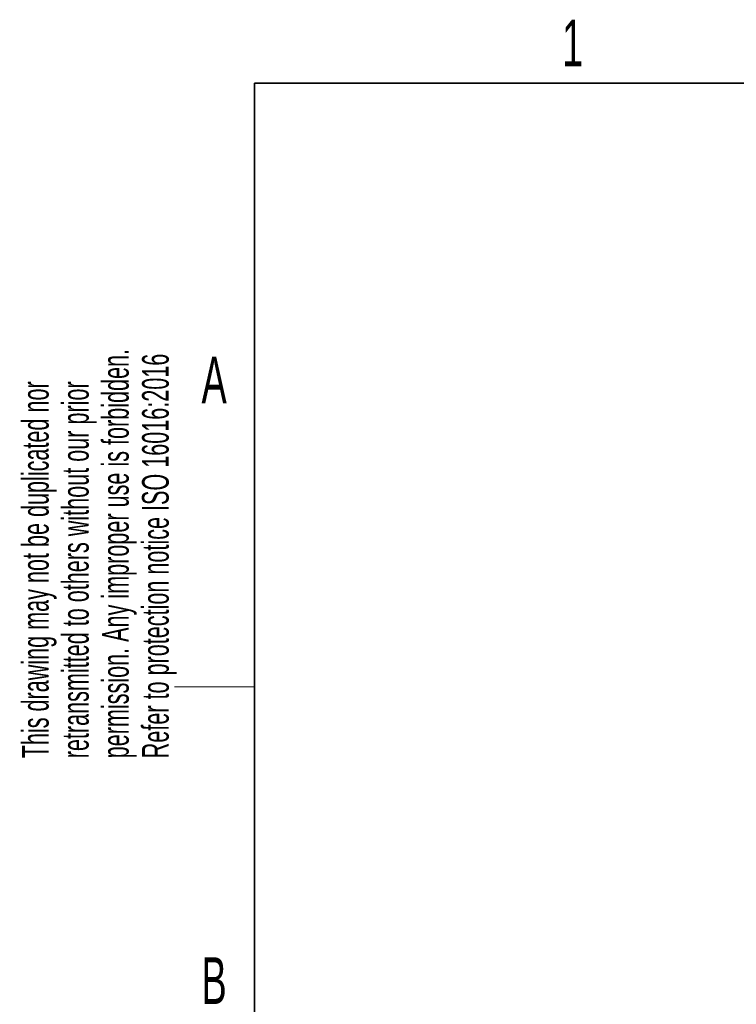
# Paper-space layout 'Blatt3' of a CAD drawing. Header units: millimetres. Extents: x 5 to 418, y 2 to 292.
# Tile 43 of 82: x 8 to 62, y 213 to 287. Entities that reach past the tile are written whole.
import ezdxf

# ---------------------------------------------------------------- set-up
doc = ezdxf.new("R2010")
doc.units = ezdxf.units.MM
doc.layers.add('SLD-0', color=7, linetype='Continuous')
doc.styles.add('SLDTEXTSTYLE1', font='TXT', dxfattribs={"width": 0.605})

psp = doc.layouts.new('Blatt3')

# ---------------------------------------------------------------- linework, layer by layer
at = {"layer": 'SLD-0', "lineweight": 35}
for p, q in [((408, 282.5), (26, 282.5)), ((26, 282.5), (26, 12))]:
    psp.add_line(p, q, dxfattribs=at)
at = {"layer": 'SLD-0', "lineweight": 18}
psp.add_line((20, 237.25), (26, 237.25), dxfattribs=at)

# ---------------------------------------------------------------- texts
at = {"layer": 'SLD-0', "char_height": 3.5, "attachment_point": 2, "style": 'SLDTEXTSTYLE1'}
for s, insert in [('1', (49.8527, 287.243)), ('A', (22.9816, 262.0011)), ('B', (22.9816, 217.0011))]:
    psp.add_mtext(s, dxfattribs=dict(at, insert=insert))
at = {"layer": 'SLD-0', "char_height": 2, "attachment_point": 1, "rotation": 90, "style": 'SLDTEXTSTYLE1'}
for s, insert in [('permission. Any improper use is forbidden.', (14.5783, 231.9088)), ('retransmitted to others without our prior', (11.5783, 231.9088)), ('Refer to protection notice ISO 16016:2016', (17.5783, 231.9088)), ('This drawing may not be duplicated nor', (8.5783, 231.9088))]:
    psp.add_mtext(s, dxfattribs=dict(at, insert=insert))

doc.saveas('drawing.dxf')
